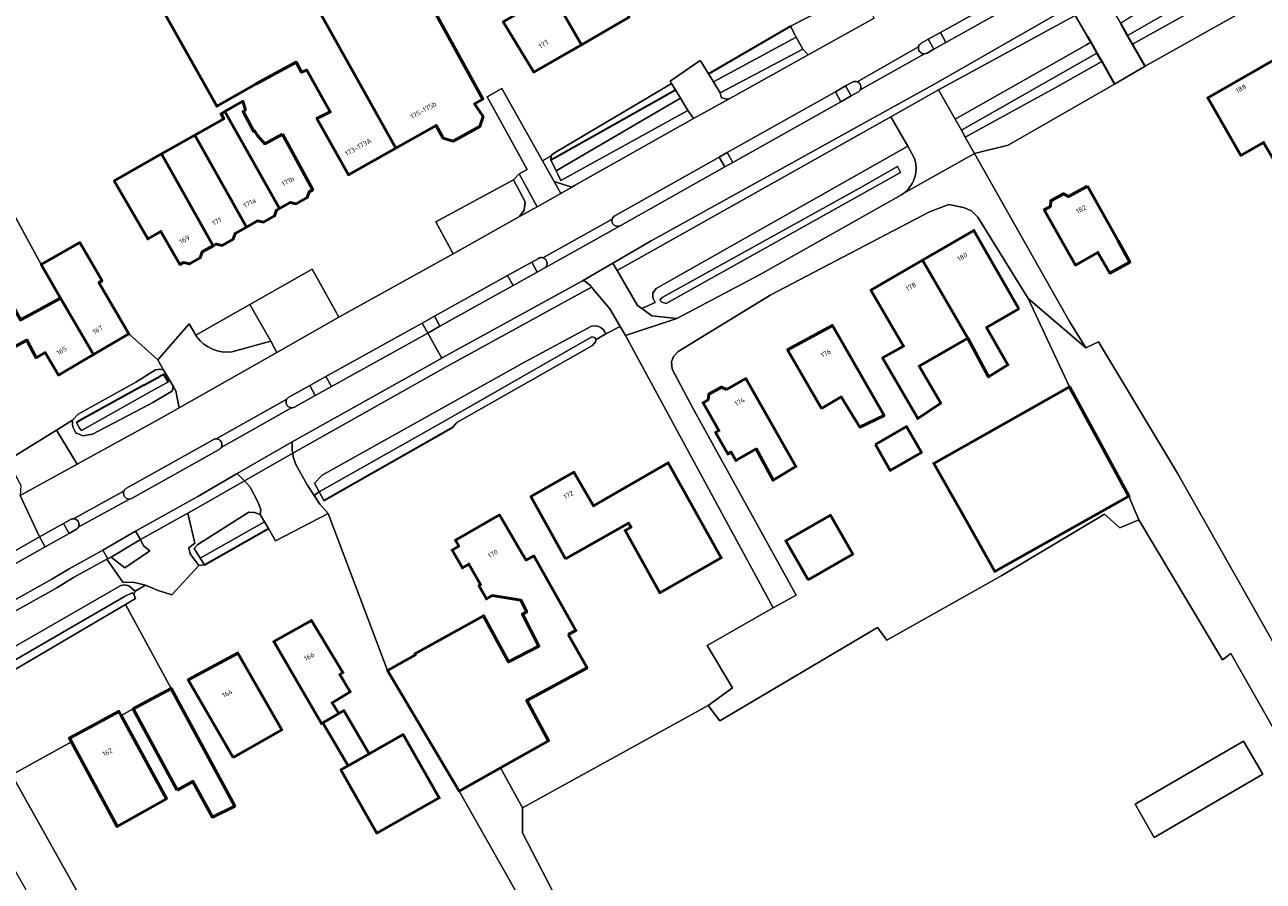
# Model space of a CAD drawing. Header units: metres. Extents: x 113441 to 115918, y 474822 to 477887.
# Tile 59 of 145: x 113908 to 114071, y 476585 to 476697. Entities that reach past the tile are written whole.
import ezdxf
from ezdxf.enums import TextEntityAlignment as Align

# ---------------------------------------------------------------- set-up
doc = ezdxf.new("R2010")
doc.units = ezdxf.units.M
for name, color, linetype, lineweight in [('B-WE-GK-BESCHOEIING-G', 252, 'GK-BESCHOEIING', 35), ('B-WE-GR-GRAS-GV', 252, 'Continuous', 13), ('B-WE-GR-GROENVOORZIENING-GV', 252, 'Continuous', 18), ('B-WE-OG-BEBOUWING-GV', 7, 'Continuous', 50), ('B-WE-OG-BEBOUWING-T18', 7, 'Continuous', 50), ('B-WE-OG-BEBOUWING_LUIFEL-GV', 7, 'Continuous', 50), ('B-WE-OG-BEBOUWING_OVERBOUWING-GV', 7, 'Continuous', 50), ('B-WE-OG-TERREIN_ERF-GV', 252, 'Continuous', 18), ('B-WE-OG-WATER-GV', 252, 'Continuous', 18), ('B-WE-OG-WATER_SLOOT-GV', 252, 'Continuous', 18), ('B-WE-VH-VERHARDING_GESLOTEN-GV', 252, 'Continuous', 18), ('B-WE-VH-VERHARDING_HALFVERHARDING-GV', 252, 'Continuous', 18), ('B-WE-VH-VERHARDING_OPEN-GV', 252, 'Continuous', 18)]:
    doc.layers.add(name, color=color, linetype=linetype, lineweight=lineweight)
doc.styles.add('NLCS-ISO-ANNOTATIEF-T18', font='NLCS-ISO.ttf', dxfattribs={"height": 1.8})
doc.linetypes.add('GK-BESCHOEIING', pattern='A,30,-5,[1,NLCS.SHX,S=1,R=0,X=0,Y=0],-5', length=40)

msp = doc.modelspace()

# ---------------------------------------------------------------- linework, layer by layer
at = {"layer": 'B-WE-GK-BESCHOEIING-G', "ltscale": 0.5, "flags": 128}
for points in [[(113998.122, 476690.657), (114008.898, 476696.89)], [(114053.167, 476695.692), (114052.273, 476697.272)], [(114053.83, 476694.522), (114053.167, 476695.692)], [(114047.914, 476695.536), (114048.323, 476694.811)], [(114048.323, 476694.811), (114049.135, 476693.37)], [(114055.463, 476691.638), (114053.83, 476694.522)], [(114049.135, 476693.37), (114049.768, 476692.247)], [(114049.768, 476692.247), (114051.441, 476689.279)], [(113978.324, 476679.838), (113993.787, 476688.542)], [(113977.424, 476679.332), (113978.324, 476679.838)], [(113923.987, 476649.741), (113926.155, 476650.94)], [(113926.155, 476650.94), (113926.288, 476651.013)], [(113926.288, 476651.013), (113926.58, 476651.175), (113927.176, 476650.167)], [(113923.987, 476649.741), (113915.61, 476645.107)], [(113915.61, 476645.107), (113915.173, 476644.866)], [(113947.627, 476634.607), (113964.55, 476644.23)], [(113931.95, 476626.15), (113940.35, 476630.914)]]:
    msp.add_lwpolyline(points, dxfattribs=at)
at = {"layer": 'B-WE-GR-GRAS-GV'}
msp.add_lwpolyline([(114167.93, 476446.81), (114143.09, 476490.65), (114108.9, 476550.69), (114087.099, 476589.583), (114082.166, 476587.044), (114077.668, 476595.247), (114074.857, 476600.203), (114066.741, 476614.511), (114065.626, 476613.685), (114054.646, 476632.074), (114052.133, 476631.015), (114050.149, 476632.823), (114036.658, 476624.748), (114021.561, 476616.272), (114020.336, 476617.904), (113999.622, 476605.659), (113998.091, 476607.7), (113973.704, 476594.231), (113973.711, 476590.955), (113980.273, 476578.255), (114025.57, 476496.128), (114051.927, 476450.184)], dxfattribs=at)
for points in [[(114054.184, 476594.738), (114068.393, 476603.012), (114070.933, 476598.646), (114056.639, 476590.334)], [(114054.184, 476594.738), (114056.639, 476590.334), (114070.933, 476598.646), (114068.393, 476603.012)]]:
    msp.add_lwpolyline(points, close=True, dxfattribs=at)
at = {"layer": 'B-WE-GR-GROENVOORZIENING-GV'}
for points in [[(114040.861, 476702.943), (114039.839, 476702.362), (114028.591, 476696.069), (114029.305, 476694.752), (114040.577, 476701.086)], [(114000.282, 476678.41), (113999.524, 476679.701), (113985.832, 476672.006)], [(113986.54, 476670.69), (114000.282, 476678.41)], [(113946.51, 476648.387), (113945.78, 476649.714), (113943.029, 476648.186)], [(113943.785, 476646.872), (113946.51, 476648.387)], [(113933.094, 476642.588), (113921.713, 476636.216)], [(113922.45, 476634.887), (113933.869, 476641.3)]]:
    msp.add_lwpolyline(points, dxfattribs=at)
for points in [[(114047.914, 476695.536), (114046.279, 476698.305), (114028.362, 476688.516), (114030.538, 476684.671), (114047.76, 476694.46), (114048.323, 476694.811)], [(114011.23, 476693.144), (114010.53, 476693.86), (113999.68, 476688.14), (113999.766, 476687.786), (113999.84, 476687.48), (114000.53, 476687.32), (114000.923, 476687.399)], [(114015.531, 476686.977), (114014.801, 476688.288), (114000.585, 476680.298), (114001.332, 476679)], [(113996.17, 476684.75), (113995.565, 476685.625), (113995.43, 476685.82), (113978.77, 476676.64), (113978.359, 476677.461), (113978.136, 476677.908), (113977.424, 476679.332), (113977.462, 476679.876), (113976.355, 476679.196), (113977.871, 476676.507), (113980.187, 476675.75), (113980.562, 476675.961)], [(114024.319, 476681.136), (114022.104, 476684.987), (113986.126, 476664.807), (113988.809, 476660.208), (113989.365, 476659.803), (113991.13, 476660.61), (113990.83, 476661.23), (113990.81, 476661.86), (113991.26, 476662.44)], [(113972.54, 476676.72), (113962.32, 476671.209), (113964.6, 476666.98), (113973.341, 476671.891), (113973.95, 476672.75), (113974.05, 476673.83)], [(113972.491, 476662.83), (113971.758, 476664.138), (113962.14, 476658.798), (113962.873, 476657.484)], [(113973.967, 476652.78), (113982.76, 476657.48), (113983.48, 476657.56), (113984.02, 476657.34), (113984.36, 476657.02), (113984.67, 476656.48), (113986.549, 476657.448), (113985.17, 476659.753), (113982.797, 476662.625), (113963.792, 476652.194), (113943.538, 476640.83), (113943.62, 476640.34), (113943.95, 476639.33), (113945.46, 476636.68), (113946.369, 476635.264), (113947.03, 476635.727), (113946.42, 476636.87), (113947.43, 476637.95)], [(113961.278, 476656.597), (113960.538, 476657.908), (113947.903, 476650.893), (113948.627, 476649.564)], [(113925.905, 476645.232), (113928.632, 476646.778), (113928.334, 476648.323), (113928.199, 476649.025), (113927.859, 476649.6), (113927.746, 476649.012), (113925.156, 476647.492), (113925.078, 476647.447), (113924.692, 476647.22), (113917.24, 476643.335), (113915.964, 476643.1), (113915.197, 476643.453), (113915.104, 476643.401), (113914.658, 476644.27), (113914.642, 476644.572), (113914.613, 476645.14), (113912.508, 476643.838), (113915.219, 476639.356)], [(113937.76, 476633.07), (113938.54, 476633.03), (113939.29, 476632.75), (113939.34, 476633.44), (113938.98, 476634.42), (113937.97, 476636.37), (113937.193, 476637.182), (113931.253, 476633.787), (113929.778, 476632.96), (113930.7, 476629.001), (113929.902, 476628.399), (113930.068, 476627.617), (113931.212, 476626.075), (113931.95, 476626.15), (113931.408, 476627.015), (113931.261, 476627.249), (113930.59, 476628.32), (113931.1, 476628.82)], [(113911.02, 476628.501), (113910.316, 476629.811), (113904.596, 476626.572), (113905.304, 476625.281)], [(113920.96, 476623.44), (113921.5, 476623.52), (113922.04, 476623.41), (113922.84, 476622.71), (113924.205, 476623.486), (113922.773, 476623.841), (113921.242, 476623.898), (113919.128, 476626.894), (113914.765, 476624.495), (113912.56, 476623.128), (113900.614, 476616.458), (113903.284, 476611.409), (113903.888, 476611.83), (113903.47, 476612.55), (113903.66, 476613.36), (113904.43, 476613.92)]]:
    msp.add_lwpolyline(points, close=True, dxfattribs=at)
for points in [[(113985.478, 476671.535, 0.6389675), (113986.54, 476670.69)], [(113985.832, 476672.006, 0.2046857), (113985.478, 476671.535)], [(113942.76, 476647.906, 0.5593333), (113943.397, 476646.781)], [(113943.029, 476648.186, 0.1293846), (113942.76, 476647.906)], [(113943.397, 476646.781, 0.1314655), (113943.785, 476646.872)], [(113933.513, 476642.703, 0.1457418), (113933.094, 476642.588)], [(113934.145, 476641.576, 0.5694425), (113933.513, 476642.703)], [(113933.869, 476641.3, 0.1304348), (113934.145, 476641.576)], [(113921.4, 476635.882, 0.5591892), (113922.1, 476634.793)], [(113921.713, 476636.216, 0.1530032), (113921.4, 476635.882)], [(113922.1, 476634.793, 0.1205158), (113922.45, 476634.887)]]:
    msp.add_lwpolyline(points, format="xyb", dxfattribs=at)
at = {"layer": 'B-WE-OG-BEBOUWING-GV'}
for points in [[(113935.39, 476719.279), (113936.55, 476717.06), (113946.17, 476700.38), (113957.098, 476680.894), (113962.362, 476683.856), (113963.284, 476682.198), (113964.625, 476681.805), (113968.095, 476683.737), (113968.538, 476685.022), (113967.427, 476686.706), (113968.513, 476687.318), (113947.29, 476725.9)], [(113935.39, 476719.279), (113932.17, 476717.49), (113928.5, 476723.83), (113908.89, 476712.97), (113912.37, 476706.86), (113919.755, 476711.01), (113933.597, 476686.38), (113936.6, 476688.09), (113938.76, 476689.32), (113943.999, 476692.161), (113944.71, 476690.85), (113945.39, 476691.13), (113948.47, 476685.64), (113946.72, 476684.79), (113950.868, 476677.388), (113957.098, 476680.894), (113946.17, 476700.38), (113936.55, 476717.06)], [(113983.92, 476704.86), (113979.12, 476702.08), (113978.73, 476702.9), (113979.43, 476703.51), (113976.22, 476709.22), (113973.754, 476707.819), (113981.45, 476694.465), (113987.718, 476698.078)], [(113973.754, 476707.819), (113971.45, 476706.51), (113974.63, 476700.95), (113975.5, 476701.4), (113976.201, 476700.389), (113971.18, 476697.48), (113975.2, 476690.863), (113981.45, 476694.465)], [(114076.932, 476685.048), (114078.439, 476685.902), (114074.155, 476693.464), (114063.698, 476687.466), (114068.027, 476679.919), (114071.019, 476681.636), (114074.017, 476676.476), (114079.263, 476679.498), (114079.832, 476679.826)], [(113942.204, 476682.722), (113939.875, 476681.458), (113938.876, 476682.566), (113938.57, 476683.128), (113938.447, 476683.062), (113937.017, 476685.699), (113937.333, 476685.87), (113937, 476687.029), (113934.651, 476685.691), (113941.812, 476672.967), (113943.221, 476673.76), (113944.014, 476673.575), (113945.452, 476674.384), (113945.705, 476675.158), (113946.167, 476675.418)], [(113934.651, 476685.691), (113934.131, 476685.395), (113934.494, 476684.725), (113930.67, 476682.57), (113937.455, 476670.515), (113938.936, 476671.349), (113939.729, 476671.164), (113941.167, 476671.973), (113941.42, 476672.747), (113941.812, 476672.967)], [(113930.67, 476682.57), (113926.316, 476680.111), (113933.098, 476668.063), (113933.489, 476668.284), (113934.282, 476668.098), (113935.72, 476668.908), (113935.974, 476669.681), (113937.455, 476670.515)], [(113926.316, 476680.111), (113920.1, 476676.578), (113924.506, 476668.953), (113926.244, 476669.943), (113928.719, 476665.599), (113929.181, 476665.859), (113929.974, 476665.674), (113931.411, 476666.483), (113931.665, 476667.257), (113933.098, 476668.063)], [(114047.926, 476675.87), (114045.412, 476674.508), (114044.749, 476674.887), (114043.081, 476673.977), (114043.042, 476673.215), (114042.231, 476672.772), (114046.35, 476665.518), (114049.262, 476667.177), (114050.83, 476664.47), (114053.468, 476665.914), (114051.919, 476668.691)], [(114038.906, 476659.78), (114032.986, 476670.075), (114026.227, 476666.155), (114032.196, 476655.918), (114034.91, 476650.84), (114037.45, 476652.44), (114034.65, 476657.33)], [(113913.043, 476661.156), (113917.404, 476653.776), (113922.033, 476656.479), (113918.1, 476663.215), (113918.515, 476663.457), (113915.587, 476668.471), (113910.52, 476665.588)], [(114026.227, 476666.155), (114019.474, 476662.239), (114023.754, 476654.886), (114020.99, 476653.32), (114025.62, 476645.35), (114028.63, 476647.39), (114025.79, 476652.23), (114032.196, 476655.918)], [(113913.043, 476661.156), (113909.21, 476659.08), (113907.794, 476658.313), (113907.54, 476658.79), (113905.756, 476662.142), (113903.297, 476660.94), (113901.814, 476660.215), (113905.202, 476653.834), (113908.65, 476655.664), (113909.877, 476653.353), (113911.052, 476654.039), (113912.781, 476651.077), (113917.404, 476653.776)], [(114012.976, 476646.7), (114015.58, 476648.201), (114018.02, 476644.24), (114021.19, 476645.776), (114014.418, 476657.596), (114008.531, 476654.372)], [(114000.525, 476649.189), (113999.839, 476649.492), (113998.183, 476648.56), (113998.085, 476647.817), (113997.431, 476647.449), (113999.5, 476643.794), (113999.065, 476643.548), (114000.667, 476640.72), (114001.102, 476640.966), (114001.739, 476639.84), (114004.38, 476641.37), (114006.61, 476637.27), (114009.609, 476639.06), (114003.059, 476650.615)], [(114049.08, 476643.02), (114045.54, 476649.55), (114027.71, 476639.48), (114031.37, 476633.07), (114035.745, 476625.285), (114053.335, 476635.171)], [(114020.052, 476641.965), (114022.011, 476638.549), (114026.088, 476640.888), (114024.129, 476644.303)], [(113979.351, 476626.961), (113987.64, 476631.64), (113987.98, 476631.08), (113987.19, 476630.67), (113991.74, 476622.49), (113999.805, 476627.061), (113992.852, 476639.557), (113983.051, 476633.885), (113980.478, 476638.309), (113974.831, 476635.121)], [(113979.733, 476616.985), (113980.726, 476617.545), (113975.203, 476627.335), (113974.21, 476626.774), (113973.628, 476627.702), (113970.7, 476632.717), (113964.899, 476629.375), (113965.345, 476628.594), (113964.477, 476628.097), (113965.817, 476625.753), (113966.685, 476626.249), (113968.223, 476623.558), (113967.988, 476623.424), (113968.981, 476621.687), (113969.719, 476622.109), (113973.477, 476621.517), (113974.273, 476619.982), (113973.696, 476619.682), (113975.879, 476615.475), (113971.9, 476613.41), (113968.6, 476619.47), (113959.59, 476614.48), (113959.664, 476614.35), (113955.99, 476612.255), (113965.401, 476596.434), (113970.823, 476599.487), (113977.15, 476603.049), (113974.28, 476608.337), (113982.19, 476612.63)], [(113946.998, 476605.829), (113947.308, 476605.295), (113949.586, 476606.618), (113948.721, 476608.047), (113951.091, 476609.482), (113949.718, 476611.748), (113950.146, 476612.007), (113946.003, 476618.851), (113941.049, 476616.068)], [(113935.744, 476600.862), (113942.105, 476604.467), (113936.359, 476614.57), (113929.828, 476611.071)], [(113928.361, 476596.562), (113930.45, 476597.71), (113933, 476593.02), (113935.935, 476594.464), (113927.563, 476609.932), (113922.581, 476607.235)], [(113921.006, 476606.382), (113920.719, 476606.909), (113914.227, 476603.393), (113914.493, 476602.903), (113920.514, 476591.782), (113926.965, 476595.427)], [(113952.987, 476601.001), (113950.49, 476599.58), (113949.88, 476599.23), (113953.21, 476593.38), (113954.604, 476590.931), (113962.788, 476595.538), (113958.03, 476603.87)]]:
    msp.add_lwpolyline(points, close=True, dxfattribs=at)
at = {"layer": 'B-WE-OG-BEBOUWING_LUIFEL-GV'}
msp.add_lwpolyline([(113947.5, 476605.407), (113950.813, 476599.764), (113953.596, 476601.347), (113950.268, 476607.014), (113949.586, 476606.618)], close=True, dxfattribs=at)
at = {"layer": 'B-WE-OG-BEBOUWING_OVERBOUWING-GV'}
msp.add_lwpolyline([(114011.21, 476624.183), (114017.076, 476627.544), (114014.142, 476632.663), (114008.276, 476629.302)], close=True, dxfattribs=at)
at = {"layer": 'B-WE-OG-TERREIN_ERF-GV'}
for points in [[(113968.513, 476687.318), (113967.427, 476686.706), (113968.538, 476685.022), (113968.095, 476683.737), (113964.625, 476681.805), (113963.284, 476682.198), (113962.362, 476683.856), (113957.098, 476680.894), (113950.868, 476677.388), (113946.72, 476684.79), (113948.47, 476685.64), (113945.39, 476691.13), (113944.71, 476690.85), (113943.999, 476692.161), (113938.76, 476689.32), (113936.6, 476688.09), (113933.597, 476686.38), (113919.755, 476711.01), (113912.37, 476706.86), (113908.89, 476712.97), (113928.5, 476723.83), (113932.17, 476717.49), (113935.39, 476719.279), (113947.29, 476725.9)], [(113971.45, 476706.51), (113973.754, 476707.819), (113976.22, 476709.22), (113979.43, 476703.51), (113978.73, 476702.9), (113979.12, 476702.08), (113983.92, 476704.86), (113987.718, 476698.078), (113981.45, 476694.465), (113975.2, 476690.863), (113971.18, 476697.48), (113976.201, 476700.389), (113975.5, 476701.4), (113974.63, 476700.95)], [(114074.017, 476676.476), (114071.019, 476681.636), (114068.027, 476679.919), (114063.698, 476687.466), (114074.155, 476693.464), (114078.439, 476685.902), (114076.932, 476685.048), (114079.832, 476679.826), (114079.263, 476679.498)], [(113946.167, 476675.418), (113945.705, 476675.158), (113945.452, 476674.384), (113944.014, 476673.575), (113943.221, 476673.76), (113941.812, 476672.967), (113941.42, 476672.747), (113941.167, 476671.973), (113939.729, 476671.164), (113938.936, 476671.349), (113937.455, 476670.515), (113935.974, 476669.681), (113935.72, 476668.908), (113934.282, 476668.098), (113933.489, 476668.284), (113933.098, 476668.063), (113931.665, 476667.257), (113931.411, 476666.483), (113929.974, 476665.674), (113929.181, 476665.859), (113928.719, 476665.599), (113926.244, 476669.943), (113924.506, 476668.953), (113920.1, 476676.578), (113926.316, 476680.111), (113930.67, 476682.57), (113934.494, 476684.725), (113934.131, 476685.395), (113934.651, 476685.691), (113937, 476687.029), (113937.333, 476685.87), (113937.017, 476685.699), (113938.447, 476683.062), (113938.57, 476683.128), (113938.876, 476682.566), (113939.875, 476681.458), (113942.204, 476682.722)], [(114050.83, 476664.47), (114049.262, 476667.177), (114046.35, 476665.518), (114042.231, 476672.772), (114043.042, 476673.215), (114043.081, 476673.977), (114044.749, 476674.887), (114045.412, 476674.508), (114047.926, 476675.87), (114051.919, 476668.691), (114053.468, 476665.914)], [(114045.54, 476649.55), (114040.12, 476661.13), (114033.52, 476671.83), (114032.67, 476672.64), (114031.63, 476673.07), (114029.71, 476673.46), (114027.18, 476672.52), (114006.32, 476661.62), (113994.14, 476654.15), (113993.55, 476653.53), (113993.27, 476652.81), (113993.36, 476651.85), (113996.03, 476646.8), (114009.636, 476622.184), (114006.644, 476620.489), (113997.96, 476615.57), (114001.296, 476609.982), (113998.091, 476607.7), (113999.622, 476605.659), (114020.336, 476617.904), (114021.561, 476616.272), (114036.658, 476624.748), (114050.149, 476632.823), (114052.133, 476631.015), (114054.646, 476632.074), (114053.335, 476635.171), (114035.745, 476625.285), (114031.37, 476633.07), (114027.71, 476639.48)], [(114026.227, 476666.155), (114032.986, 476670.075), (114038.906, 476659.78), (114034.65, 476657.33), (114037.45, 476652.44), (114034.91, 476650.84), (114032.196, 476655.918), (114025.79, 476652.23), (114028.63, 476647.39), (114025.62, 476645.35), (114020.99, 476653.32), (114023.754, 476654.886), (114019.474, 476662.239)], [(113997.96, 476615.57), (114006.644, 476620.489), (113987.245, 476656.285), (113986.549, 476657.448), (113984.67, 476656.48), (113983.4, 476655.76), (113983.32, 476655.43), (113982.91, 476654.94), (113965.08, 476644.84), (113964.88, 476644.57), (113964.55, 476644.23), (113947.627, 476634.607), (113947.03, 476635.727), (113946.369, 476635.264), (113947.11, 476634.11), (113948.22, 476632.88), (113955.99, 476612.255), (113959.664, 476614.35), (113959.59, 476614.48), (113968.6, 476619.47), (113971.9, 476613.41), (113975.879, 476615.475), (113973.696, 476619.682), (113974.273, 476619.982), (113973.477, 476621.517), (113969.719, 476622.109), (113968.981, 476621.687), (113967.988, 476623.424), (113968.223, 476623.558), (113966.685, 476626.249), (113965.817, 476625.753), (113964.477, 476628.097), (113965.345, 476628.594), (113964.899, 476629.375), (113970.7, 476632.717), (113973.628, 476627.702), (113974.21, 476626.774), (113975.203, 476627.335), (113980.726, 476617.545), (113979.733, 476616.985), (113982.19, 476612.63), (113974.28, 476608.337), (113977.15, 476603.049), (113970.823, 476599.487), (113973.704, 476594.231), (113998.091, 476607.7), (114001.296, 476609.982)], [(114012.976, 476646.7), (114008.531, 476654.372), (114014.418, 476657.596), (114021.19, 476645.776), (114018.02, 476644.24), (114015.58, 476648.201)], [(114000.525, 476649.189), (114003.059, 476650.615), (114009.609, 476639.06), (114006.61, 476637.27), (114004.38, 476641.37), (114001.739, 476639.84), (114001.102, 476640.966), (114000.667, 476640.72), (113999.065, 476643.548), (113999.5, 476643.794), (113997.431, 476647.449), (113998.085, 476647.817), (113998.183, 476648.56), (113999.839, 476649.492)], [(114020.052, 476641.965), (114024.129, 476644.303), (114026.088, 476640.888), (114022.011, 476638.549)], [(113991.74, 476622.49), (113987.19, 476630.67), (113987.98, 476631.08), (113987.64, 476631.64), (113979.351, 476626.961), (113974.831, 476635.121), (113980.478, 476638.309), (113983.051, 476633.885), (113992.852, 476639.557), (113999.805, 476627.061)], [(113921.006, 476606.382), (113922.581, 476607.235), (113927.563, 476609.932), (113921.591, 476620.965), (113904.449, 476610.865), (113903.888, 476611.83), (113903.284, 476611.409), (113904.43, 476609.24), (113897.154, 476603.302), (113917.24, 476568.14), (113927.414, 476550.291), (113933.146, 476551.487), (113930.095, 476556.787), (113906.642, 476598.572), (113914.493, 476602.903), (113914.227, 476603.393), (113920.719, 476606.909)], [(113941.049, 476616.068), (113946.003, 476618.851), (113950.146, 476612.007), (113949.718, 476611.748), (113951.091, 476609.482), (113948.721, 476608.047), (113949.586, 476606.618), (113947.308, 476605.295), (113946.998, 476605.829)], [(113935.744, 476600.862), (113929.828, 476611.071), (113936.359, 476614.57), (113942.105, 476604.467)], [(113950.49, 476599.58), (113952.987, 476601.001), (113958.03, 476603.87), (113962.788, 476595.538), (113954.604, 476590.931), (113953.21, 476593.38), (113949.88, 476599.23)]]:
    msp.add_lwpolyline(points, close=True, dxfattribs=at)
for points in [[(113893.951, 476695.915), (113910.52, 476665.588), (113915.587, 476668.471), (113918.515, 476663.457), (113918.1, 476663.215), (113922.033, 476656.479), (113925.813, 476653.062), (113929.931, 476657.814), (113930.831, 476656.3), (113937.934, 476660.329), (113946.112, 476664.968), (113948.616, 476660.436), (113949.597, 476658.661), (113964.6, 476666.98), (113962.32, 476671.209), (113972.54, 476676.72), (113973.277, 476677.482), (113974.31, 476678.058), (113969.067, 476687.622), (113970.993, 476688.708), (113976.355, 476679.196), (113977.462, 476679.876), (113977.667, 476680.071), (113978.212, 476680.458), (113991.515, 476688.336), (113993.277, 476689.387), (113993.1, 476689.68), (113997.05, 476692.39), (113997.39, 476691.841), (113997.922, 476690.981), (113998.122, 476690.657), (114008.898, 476696.89), (114018, 476701.566)], [(114072.797, 476701.404), (114055.463, 476691.638), (114051.441, 476689.279), (114037.491, 476681.272), (114033.073, 476680.192), (114045.56, 476658.13), (114047.69, 476654.66), (114049.36, 476655.46), (114059.75, 476638.11), (114074.64, 476611.81)], [(113907.794, 476658.313), (113909.21, 476659.08), (113913.043, 476661.156), (113910.52, 476665.588), (113893.951, 476695.915)], [(113905.665, 476639.606), (113912.508, 476643.838), (113914.613, 476645.14), (113915.369, 476645.923), (113922.963, 476650.138), (113925.544, 476651.743), (113926.216, 476651.859), (113926.629, 476651.681), (113925.813, 476653.062), (113922.033, 476656.479), (113917.404, 476653.776), (113912.781, 476651.077), (113911.052, 476654.039), (113909.877, 476653.353), (113908.65, 476655.664), (113905.202, 476653.834)], [(113976.881, 476576.17), (113965.401, 476596.434), (113955.99, 476612.255), (113948.22, 476632.88), (113941.27, 476629.32), (113940.35, 476630.914), (113931.95, 476626.15), (113931.212, 476626.075), (113927.656, 476622.229), (113925.86, 476622.766), (113924.205, 476623.486), (113922.84, 476622.71), (113922.67, 476622.29), (113922.89, 476621.73), (113921.591, 476620.965), (113927.563, 476609.932), (113935.935, 476594.464), (113933, 476593.02), (113930.45, 476597.71), (113928.361, 476596.562), (113922.581, 476607.235), (113921.006, 476606.382), (113926.965, 476595.427), (113920.514, 476591.782), (113914.493, 476602.903), (113906.642, 476598.572), (113930.095, 476556.787)]]:
    msp.add_lwpolyline(points, dxfattribs=at)
at = {"layer": 'B-WE-OG-WATER-GV'}
for points in [[(114069.531, 476703.455), (114069.922, 476703.633), (114070.135, 476703.882), (114070.206, 476704.131), (114070.206, 476704.344), (114070.029, 476704.7), (114069.816, 476704.948), (114069.567, 476705.055), (114069.318, 476705.091), (114068.998, 476705.02), (114061.5, 476700.49), (114053.167, 476695.692), (114053.83, 476694.522), (114062.86, 476699.58)], [(114009.672, 476695.452), (114009.533, 476695.709), (114008.898, 476696.89), (113998.122, 476690.657), (113998.777, 476689.599)], [(114049.768, 476692.247), (114049.135, 476693.37), (114031.345, 476683.245), (114031.857, 476682.34), (114043.65, 476688.82)], [(113993.787, 476688.542), (113978.324, 476679.838), (113977.424, 476679.332), (113978.136, 476677.908), (113979.107, 476678.475), (113994.455, 476687.435)], [(114023.357, 476677.67), (114022.957, 476678.475), (114017.97, 476675.64), (113992.06, 476661.28), (113991.75, 476660.91), (113992.01, 476660.65), (113992.59, 476660.49)], [(113983.4, 476655.76), (113983.19, 476656.03), (113982.83, 476656.08), (113964.021, 476645.344), (113947.03, 476635.727), (113947.627, 476634.607), (113964.55, 476644.23), (113964.88, 476644.57), (113965.08, 476644.84), (113982.91, 476654.94), (113983.32, 476655.43)], [(113924.535, 476648.687), (113926.971, 476650.052), (113927.176, 476650.167), (113926.58, 476651.175), (113926.288, 476651.013), (113926.155, 476650.94), (113923.987, 476649.741), (113915.61, 476645.107), (113915.173, 476644.866), (113915.525, 476644.117), (113915.822, 476643.804)], [(113940.35, 476630.914), (113939.844, 476631.791), (113931.408, 476627.015), (113931.95, 476626.15)], [(113921.591, 476620.965), (113922.89, 476621.73), (113922.67, 476622.29), (113922.45, 476622.49), (113921.53, 476622.02), (113903.888, 476611.83), (113904.449, 476610.865)]]:
    msp.add_lwpolyline(points, close=True, dxfattribs=at)
at = {"layer": 'B-WE-OG-WATER_SLOOT-GV'}
for points in [[(114070.029, 476704.7), (114070.206, 476704.344), (114070.206, 476704.131), (114070.135, 476703.882), (114069.922, 476703.633), (114069.531, 476703.455), (114062.86, 476699.58), (114053.83, 476694.522), (114055.463, 476691.638), (114072.797, 476701.404), (114070.744, 476705.07), (114069.423, 476707.428), (114069.204, 476707.819), (114068.05, 476707.1), (114052.273, 476697.272), (114053.167, 476695.692), (114061.5, 476700.49), (114068.998, 476705.02), (114069.318, 476705.091), (114069.567, 476705.055), (114069.816, 476704.948)], [(114010.53, 476693.86), (114009.672, 476695.452), (113998.777, 476689.599), (113999.68, 476688.14)], [(114049.135, 476693.37), (114048.323, 476694.811), (114047.76, 476694.46), (114030.538, 476684.671), (114031.345, 476683.245)], [(114051.441, 476689.279), (114049.768, 476692.247), (114043.65, 476688.82), (114031.857, 476682.34), (114033.073, 476680.192), (114037.491, 476681.272)], [(113993.787, 476688.542), (113993.769, 476688.572), (113993.277, 476689.387), (113991.515, 476688.336), (113978.212, 476680.458), (113977.667, 476680.071), (113977.462, 476679.876), (113977.424, 476679.332), (113978.324, 476679.838)], [(113995.43, 476685.82), (113994.455, 476687.435), (113979.107, 476678.475), (113978.136, 476677.908), (113978.359, 476677.461), (113978.77, 476676.64)], [(114023.799, 476674.955), (114024.416, 476675.55), (114024.878, 476676.223), (114025.057, 476676.591), (114025.304, 476677.369), (114025.394, 476678.18), (114025.356, 476678.769), (114025.232, 476679.39), (114025.124, 476679.707), (114024.319, 476681.136), (113991.26, 476662.44), (113990.81, 476661.86), (113990.83, 476661.23), (113991.13, 476660.61), (113989.365, 476659.803), (113990.685, 476658.843), (113994, 476658.49), (114004.84, 476664.25), (114023.492, 476674.758)], [(114022.957, 476678.475), (114023.357, 476677.67), (113992.59, 476660.49), (113992.01, 476660.65), (113991.75, 476660.91), (113992.06, 476661.28), (114017.97, 476675.64)], [(113983.4, 476655.76), (113984.67, 476656.48), (113984.36, 476657.02), (113984.02, 476657.34), (113983.48, 476657.56), (113982.76, 476657.48), (113973.967, 476652.78), (113947.43, 476637.95), (113946.42, 476636.87), (113947.03, 476635.727), (113964.021, 476645.344), (113982.83, 476656.08), (113983.19, 476656.03)], [(113925.156, 476647.492), (113927.746, 476649.012), (113927.859, 476649.6), (113926.629, 476651.681), (113926.216, 476651.859), (113925.544, 476651.743), (113922.963, 476650.138), (113915.369, 476645.923), (113914.613, 476645.14), (113914.642, 476644.572), (113914.658, 476644.27), (113915.104, 476643.401), (113915.197, 476643.453), (113915.964, 476643.1), (113917.24, 476643.335), (113924.692, 476647.22), (113925.078, 476647.447)], [(113915.822, 476643.804), (113915.525, 476644.117), (113915.173, 476644.866), (113915.61, 476645.107), (113923.987, 476649.741), (113926.155, 476650.94), (113926.288, 476651.013), (113926.58, 476651.175), (113927.176, 476650.167), (113926.971, 476650.052), (113924.535, 476648.687)], [(113939.844, 476631.791), (113939.29, 476632.75), (113938.54, 476633.03), (113937.76, 476633.07), (113931.1, 476628.82), (113930.59, 476628.32), (113931.261, 476627.249), (113931.408, 476627.015)], [(113922.67, 476622.29), (113922.84, 476622.71), (113922.04, 476623.41), (113921.5, 476623.52), (113920.96, 476623.44), (113904.43, 476613.92), (113903.66, 476613.36), (113903.47, 476612.55), (113903.888, 476611.83), (113921.53, 476622.02), (113922.45, 476622.49)]]:
    msp.add_lwpolyline(points, close=True, dxfattribs=at)
at = {"layer": 'B-WE-VH-VERHARDING_GESLOTEN-GV'}
for points in [[(113981.589, 476663.462), (113985.563, 476665.771), (113990.62, 476668.71), (114027.94, 476689.38), (114065.205, 476710.746), (114066.533, 476711.519), (114064.879, 476714.686), (114061.993, 476713.138)], [(114026.087, 476694.667), (114027, 476695.178), (114028.591, 476696.069), (114039.839, 476702.362), (114040.861, 476702.943)], [(114041.591, 476701.621), (114040.577, 476701.086), (114029.305, 476694.752), (114027.713, 476693.86), (114026.836, 476693.368), (114026.804, 476693.35)], [(114019.906, 476697.949), (114011.23, 476693.144), (114000.923, 476687.399), (113996.17, 476684.75), (113980.562, 476675.961), (113980.187, 476675.75), (113978.754, 476674.942), (113975.628, 476673.18), (113973.341, 476671.891), (113964.6, 476666.98), (113949.597, 476658.661), (113941.471, 476654.058), (113928.632, 476646.778), (113925.905, 476645.232), (113915.219, 476639.356), (113907.76, 476635.256), (113910.316, 476629.811), (113913.465, 476631.594), (113914.376, 476632.11)], [(114025.724, 476694.189), (114017.677, 476689.595)], [(114017.677, 476689.595), (114025.724, 476694.189)], [(114018.062, 476688.523), (114026.486, 476693.264)], [(114026.486, 476693.264), (114018.062, 476688.523)], [(113985.832, 476672.006), (113999.524, 476679.701), (114000.585, 476680.298), (114014.801, 476688.288), (114016.137, 476689.039), (114017.066, 476689.561)], [(114017.791, 476688.247), (114017.762, 476688.23), (114016.872, 476687.73), (114015.531, 476686.977), (114001.332, 476679), (114000.282, 476678.41), (113986.54, 476670.69), (113976.722, 476665.217)], [(113985.478, 476671.535), (113976.394, 476666.474)], [(113976.394, 476666.474), (113985.478, 476671.535)], [(113976.722, 476665.217), (113986.54, 476670.69)], [(113943.029, 476648.186), (113945.78, 476649.714), (113947.903, 476650.893), (113960.538, 476657.908), (113962.14, 476658.798), (113971.758, 476664.138), (113974.932, 476665.901), (113975.802, 476666.401)], [(113976.577, 476665.102), (113975.664, 476664.594), (113972.491, 476662.83), (113962.873, 476657.484), (113961.278, 476656.597), (113963.131, 476653.314), (113963.16, 476653.33), (113981.589, 476663.462)], [(113930.965, 476656.075), (113930.831, 476656.3), (113929.931, 476657.814), (113925.813, 476653.062), (113926.629, 476651.681), (113927.859, 476649.6), (113928.199, 476649.025), (113928.334, 476648.323), (113928.632, 476646.778), (113941.471, 476654.058)], [(113865.23, 476598.198), (113865.687, 476598.454), (113869.886, 476600.875), (113872.72, 476602.51), (113883.27, 476608.32), (113892.032, 476613.241), (113894.13, 476614.42), (113900.001, 476617.618), (113911.92, 476624.26), (113914.174, 476625.631), (113918.617, 476628.1), (113922.916, 476630.568), (113931.081, 476635.148), (113936.267, 476638.149), (113943.49, 476642.291), (113963.131, 476653.314), (113961.278, 476656.597), (113948.627, 476649.564), (113946.51, 476648.387), (113943.785, 476646.872)], [(113941.471, 476654.058), (113940.653, 476655.508), (113935.57, 476654.108)], [(113942.76, 476647.906), (113933.513, 476642.703)], [(113933.513, 476642.703), (113942.76, 476647.906)], [(113934.145, 476641.576), (113943.397, 476646.781)], [(113943.397, 476646.781), (113934.145, 476641.576)], [(113921.713, 476636.216), (113933.094, 476642.588)], [(113933.869, 476641.3), (113922.45, 476634.887)], [(113921.4, 476635.882), (113914.737, 476632.206)], [(113914.737, 476632.206), (113921.4, 476635.882)], [(113904.596, 476626.572), (113910.316, 476629.811), (113907.76, 476635.256)], [(113915.391, 476631.082), (113922.1, 476634.793)], [(113922.1, 476634.793), (113915.391, 476631.082)], [(113915.142, 476630.824), (113914.188, 476630.286), (113911.02, 476628.501), (113905.304, 476625.281), (113903.068, 476624.022), (113901.069, 476622.896)]]:
    msp.add_lwpolyline(points, dxfattribs=at)
for points in [[(114019.906, 476697.949), (114019.225, 476699.241), (114018, 476701.566), (114008.898, 476696.89), (114009.533, 476695.709), (114009.672, 476695.452), (114010.53, 476693.86), (114011.23, 476693.144)], [(114052.273, 476697.272), (114051.961, 476697.823), (114050.258, 476700.561), (114046.279, 476698.305), (114047.914, 476695.536), (114048.323, 476694.811), (114049.135, 476693.37), (114049.768, 476692.247), (114051.441, 476689.279), (114055.463, 476691.638), (114053.83, 476694.522), (114053.167, 476695.692)], [(113998.777, 476689.599), (113998.122, 476690.657), (113997.922, 476690.981), (113997.39, 476691.841), (113997.05, 476692.39), (113993.1, 476689.68), (113993.277, 476689.387), (113993.769, 476688.572), (113993.787, 476688.542), (113994.455, 476687.435), (113995.43, 476685.82), (113995.565, 476685.625), (113996.17, 476684.75), (114000.923, 476687.399), (114000.53, 476687.32), (113999.84, 476687.48), (113999.766, 476687.786), (113999.68, 476688.14)], [(113970.993, 476688.708), (113969.067, 476687.622), (113974.31, 476678.058), (113973.277, 476677.482), (113975.628, 476673.18), (113978.754, 476674.942), (113977.871, 476676.507), (113976.355, 476679.196)], [(114031.857, 476682.34), (114031.345, 476683.245), (114030.538, 476684.671), (114028.362, 476688.516), (114022.104, 476684.987), (114024.319, 476681.136), (114025.124, 476679.707), (114025.232, 476679.39), (114025.356, 476678.769), (114025.394, 476678.18), (114025.304, 476677.369), (114025.057, 476676.591), (114024.878, 476676.223), (114024.416, 476675.55), (114023.799, 476674.955), (114033.073, 476680.192)], [(114040.12, 476661.13), (114047.69, 476654.66), (114045.56, 476658.13), (114033.073, 476680.192), (114023.799, 476674.955), (114023.492, 476674.758), (114004.84, 476664.25), (113994, 476658.49), (113987.245, 476656.285), (114006.644, 476620.489), (114009.636, 476622.184), (113996.03, 476646.8), (113993.36, 476651.85), (113993.27, 476652.81), (113993.55, 476653.53), (113994.14, 476654.15), (114006.32, 476661.62), (114027.18, 476672.52), (114029.71, 476673.46), (114031.63, 476673.07), (114032.67, 476672.64), (114033.52, 476671.83)], [(113986.126, 476664.807), (113985.563, 476665.771), (113981.589, 476663.462), (113981.89, 476663.39), (113982.68, 476662.81), (113982.797, 476662.625), (113985.17, 476659.753), (113986.549, 476657.448), (113987.245, 476656.285), (113994, 476658.49), (113990.685, 476658.843), (113989.365, 476659.803), (113988.809, 476660.208)], [(114047.69, 476654.66), (114040.12, 476661.13), (114045.54, 476649.55), (114049.08, 476643.02), (114053.335, 476635.171), (114054.646, 476632.074), (114065.626, 476613.685), (114066.741, 476614.511), (114074.857, 476600.203), (114077.668, 476595.247), (114082.166, 476587.044), (114087.099, 476589.583), (114074.64, 476611.81), (114059.75, 476638.11), (114049.36, 476655.46)], [(113915.219, 476639.356), (113912.508, 476643.838), (113905.665, 476639.606), (113906.314, 476638.475), (113906.661, 476638.669), (113907.14, 476637.92), (113907.338, 476637.546), (113907.352, 476637.52), (113907.497, 476637.247), (113907.83, 476636.62), (113907.82, 476635.93), (113907.76, 476635.256)], [(113943.538, 476640.83), (113937.193, 476637.182), (113937.97, 476636.37), (113938.98, 476634.42), (113939.34, 476633.44), (113939.29, 476632.75), (113939.844, 476631.791), (113940.35, 476630.914), (113941.27, 476629.32), (113948.22, 476632.88), (113947.11, 476634.11), (113946.369, 476635.264), (113945.46, 476636.68), (113943.95, 476639.33), (113943.62, 476640.34)], [(113923.545, 476629.464), (113922.916, 476630.568), (113918.617, 476628.1), (113919.254, 476626.963), (113919.716, 476627.166)], [(113923.545, 476629.464), (113919.716, 476627.166), (113921.513, 476625.753), (113924.803, 476628.008), (113923.938, 476628.657)]]:
    msp.add_lwpolyline(points, close=True, dxfattribs=at)
for points in [[(114025.703, 476694.012, -0.0508027), (114025.724, 476694.189)], [(114025.724, 476694.189, -0.2091156), (114026.087, 476694.667)], [(114026.486, 476693.264, -0.4262017), (114025.703, 476694.012)], [(114026.804, 476693.35, -0.1134169), (114026.486, 476693.264)], [(114017.066, 476689.561, -0.2127447), (114017.677, 476689.595)], [(114017.677, 476689.595, -0.4589083), (114018.062, 476688.523)], [(114018.062, 476688.523, -0.1334608), (114017.791, 476688.247)], [(113986.54, 476670.69, -0.6389675), (113985.478, 476671.535)], [(113985.478, 476671.535, -0.2046857), (113985.832, 476672.006)], [(113975.802, 476666.401, -0.204614), (113976.394, 476666.474)], [(113976.394, 476666.474, -0.5688397), (113976.722, 476665.217)], [(113976.722, 476665.217, -0.0616059), (113976.577, 476665.102)], [(113935.57, 476654.108, -0.2626635), (113930.965, 476656.075)], [(113943.397, 476646.781, -0.5593333), (113942.76, 476647.906)], [(113942.76, 476647.906, -0.1293846), (113943.029, 476648.186)], [(113943.785, 476646.872, -0.1314655), (113943.397, 476646.781)], [(113933.094, 476642.588, -0.1457418), (113933.513, 476642.703)], [(113933.513, 476642.703, -0.5694425), (113934.145, 476641.576)], [(113934.145, 476641.576, -0.1304348), (113933.869, 476641.3)], [(113922.1, 476634.793, -0.5591892), (113921.4, 476635.882)], [(113921.4, 476635.882, -0.1530032), (113921.713, 476636.216)], [(113922.45, 476634.887, -0.1205158), (113922.1, 476634.793)], [(113914.376, 476632.11, -0.126577), (113914.737, 476632.206)], [(113914.737, 476632.206, -0.5794745), (113915.391, 476631.082)], [(113915.391, 476631.082, -0.1203127), (113915.142, 476630.824)]]:
    msp.add_lwpolyline(points, format="xyb", dxfattribs=at)
at = {"layer": 'B-WE-VH-VERHARDING_HALFVERHARDING-GV'}
for points in [[(113937.934, 476660.329), (113930.831, 476656.3), (113930.965, 476656.075)], [(113935.57, 476654.108), (113940.653, 476655.508), (113937.934, 476660.329)]]:
    msp.add_lwpolyline(points, dxfattribs=at)
msp.add_lwpolyline([(113930.965, 476656.075, 0.2626635), (113935.57, 476654.108)], format="xyb", dxfattribs=at)
for points in [[(113931.212, 476626.075), (113930.068, 476627.617), (113929.902, 476628.399), (113930.7, 476629.001), (113929.778, 476632.96), (113923.545, 476629.464), (113923.938, 476628.657), (113924.803, 476628.008), (113921.513, 476625.753), (113919.716, 476627.166), (113919.254, 476626.963), (113919.128, 476626.894), (113921.242, 476623.898), (113922.773, 476623.841), (113924.205, 476623.486), (113925.86, 476622.766), (113927.656, 476622.229)], [(114051.927, 476450.184), (114025.57, 476496.128), (113980.273, 476578.255), (113973.711, 476590.955), (113973.704, 476594.231), (113970.823, 476599.487), (113965.401, 476596.434), (113976.881, 476576.17), (113977.277, 476575.959), (113980.246, 476571.872), (113991.942, 476551.119), (114000, 476537.009), (114001.966, 476533.581), (114004.451, 476528.977), (114017.644, 476505.253), (114021.048, 476499.636), (114031.951, 476480.379), (114050.009, 476449.118)]]:
    msp.add_lwpolyline(points, close=True, dxfattribs=at)
at = {"layer": 'B-WE-VH-VERHARDING_OPEN-GV'}
for points in [[(114046.279, 476698.305), (114050.258, 476700.561), (114067.273, 476710.204), (114066.533, 476711.519), (114065.205, 476710.746), (114027.94, 476689.38), (113990.62, 476668.71), (113985.563, 476665.771), (113986.126, 476664.807), (114022.104, 476684.987), (114028.362, 476688.516)], [(114029.305, 476694.752), (114028.591, 476696.069), (114027, 476695.178), (114027.713, 476693.86)], [(114016.137, 476689.039), (114014.801, 476688.288), (114015.531, 476686.977), (114016.872, 476687.73)], [(114000.585, 476680.298), (113999.524, 476679.701), (114000.282, 476678.41), (114001.332, 476679)], [(113973.277, 476677.482), (113972.54, 476676.72), (113974.05, 476673.83), (113973.95, 476672.75), (113973.341, 476671.891), (113975.628, 476673.18)], [(113980.187, 476675.75), (113977.871, 476676.507), (113978.754, 476674.942)], [(113948.616, 476660.436), (113946.112, 476664.968), (113937.934, 476660.329), (113940.653, 476655.508), (113941.471, 476654.058), (113949.597, 476658.661)], [(113975.664, 476664.594), (113974.932, 476665.901), (113971.758, 476664.138), (113972.491, 476662.83)], [(113982.797, 476662.625), (113982.68, 476662.81), (113981.89, 476663.39), (113981.589, 476663.462), (113963.16, 476653.33), (113963.131, 476653.314), (113943.49, 476642.291), (113943.48, 476641.18), (113943.538, 476640.83), (113963.792, 476652.194)], [(113962.14, 476658.798), (113960.538, 476657.908), (113961.278, 476656.597), (113962.873, 476657.484)], [(113948.627, 476649.564), (113947.903, 476650.893), (113945.78, 476649.714), (113946.51, 476648.387)], [(113937.193, 476637.182), (113943.538, 476640.83), (113943.48, 476641.18), (113943.49, 476642.291), (113936.267, 476638.149)], [(113931.253, 476633.787), (113937.193, 476637.182), (113936.267, 476638.149), (113931.081, 476635.148), (113922.916, 476630.568), (113923.545, 476629.464), (113929.778, 476632.96)], [(113914.188, 476630.286), (113913.465, 476631.594), (113910.316, 476629.811), (113911.02, 476628.501)], [(113912.56, 476623.128), (113914.765, 476624.495), (113919.128, 476626.894), (113919.254, 476626.963), (113918.617, 476628.1), (113914.174, 476625.631), (113911.92, 476624.26), (113900.001, 476617.618), (113900.614, 476616.458)]]:
    msp.add_lwpolyline(points, close=True, dxfattribs=at)
for points in [[(114025.724, 476694.189, 0.0508027), (114025.703, 476694.012)], [(114026.087, 476694.667, 0.2091156), (114025.724, 476694.189)], [(114025.703, 476694.012, 0.4262017), (114026.486, 476693.264)], [(114026.486, 476693.264, 0.1134169), (114026.804, 476693.35)], [(114017.677, 476689.595, 0.2127447), (114017.066, 476689.561)], [(114018.062, 476688.523, 0.4589083), (114017.677, 476689.595)], [(114017.791, 476688.247, 0.1334608), (114018.062, 476688.523)], [(113976.394, 476666.474, 0.204614), (113975.802, 476666.401)], [(113976.722, 476665.217, 0.5688397), (113976.394, 476666.474)], [(113976.577, 476665.102, 0.0616059), (113976.722, 476665.217)], [(113914.737, 476632.206, 0.126577), (113914.376, 476632.11)], [(113915.391, 476631.082, 0.5794745), (113914.737, 476632.206)], [(113915.142, 476630.824, 0.1203127), (113915.391, 476631.082)]]:
    msp.add_lwpolyline(points, format="xyb", dxfattribs=at)
for points in [[(114027, 476695.178), (114026.087, 476694.667)], [(114026.804, 476693.35), (114026.836, 476693.368), (114027.713, 476693.86), (114027, 476695.178)], [(114017.066, 476689.561), (114016.137, 476689.039), (114016.872, 476687.73), (114017.762, 476688.23), (114017.791, 476688.247)], [(113975.802, 476666.401), (113974.932, 476665.901), (113975.664, 476664.594), (113976.577, 476665.102)], [(113914.376, 476632.11), (113913.465, 476631.594), (113914.188, 476630.286), (113915.142, 476630.824)]]:
    msp.add_lwpolyline(points, dxfattribs=at)

# ---------------------------------------------------------------- texts
at = {"layer": 'B-WE-OG-BEBOUWING-T18', "style": 'NLCS-ISO-ANNOTATIEF-T18'}
for s, rotation, p in [('177', 29.9, (113976.49, 476694.548)), ('188', 29.2, (114068.046, 476688.688)), ('175-175b', 29.4, (113960.708, 476685.852)), ('173-173A', 29.4, (113952.139, 476681.031)), ('171b', 29.4, (113942.907, 476676.533)), ('171a', 29.3, (113937.881, 476673.68)), ('182', 28.6, (114047.061, 476672.846)), ('171', 29.3, (113933.564, 476671.251)), ('169', 29.3, (113929.334, 476668.871)), ('180', 30.1, (114031.476, 476666.597)), ('178', 30.1, (114024.723, 476662.682)), ('167', 30.3, (113917.924, 476657.034)), ('165', 30.3, (113913.199, 476654.273)), ('176', 29.3, (114013.559, 476653.941)), ('174', 29.3, (114002.242, 476647.573)), ('172', 30, (113979.746, 476635.33)), ('170', 29.9, (113969.829, 476627.599)), ('166', 29.3, (113945.717, 476614.102)), ('164', 28.2, (113934.954, 476609.279)), ('162', 28.4, (113919.226, 476601.551))]:
    msp.add_text(s, height=0.64, rotation=rotation, dxfattribs=at).set_placement(p, align=Align.MIDDLE)

doc.saveas('drawing.dxf')
